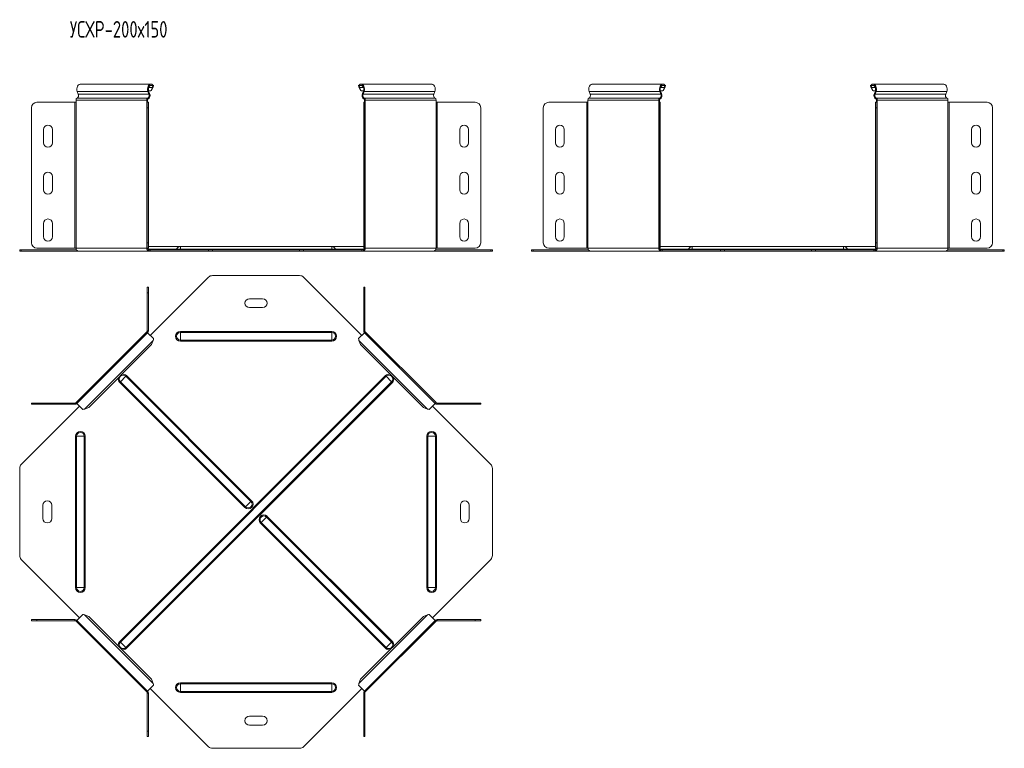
# Model space of a CAD drawing. Header units: millimetres. Extents: x -274 to 1467, y -7726 to 292.
# Tile 4 of 6: x -186 to 706, y -1566 to -906. Entities that reach past the tile are written whole.
import ezdxf

# ---------------------------------------------------------------- set-up
doc = ezdxf.new("R2010")
doc.units = ezdxf.units.MM
doc.styles.add('SLDTEXTSTYLE3', font='TXT', dxfattribs={"width": 0.7, "bigfont": 'bigfont'})

msp = doc.modelspace()

# ---------------------------------------------------------------- linework, layer by layer
at = {"color": 7, "linetype": 'Continuous', "lineweight": 15}
for p, q in [((-133.57, -971.18), (-132.67, -973.57)), ((-66.73, -964.57), (-130.76, -964.57)), ((-68.64, -973.57), (-69.54, -971.18)), ((-66.85, -970.68), (-68.93, -970.68)), ((-68.02, -973.09), (-68.91, -970.71)), ((-65.47, -967.42), (-66.85, -970.68)), ((-66.23, -970.21), (-66.85, -970.68)), ((-64.84, -966.95), (-66.23, -970.21)), ((-65.47, -967.42), (-64.84, -966.95)), ((-64.55, -965.79), (-65.03, -966.52)), ((121.19, -965.79), (121.67, -966.52)), ((122.11, -967.42), (121.48, -966.95)), ((122.87, -970.21), (121.48, -966.95)), ((123.49, -970.68), (122.11, -967.42)), ((123.49, -970.68), (122.87, -970.21)), ((187.4, -964.57), (123.37, -964.57)), ((125.56, -970.68), (123.49, -970.68)), ((125.55, -970.71), (124.65, -973.09)), ((126.18, -971.18), (125.28, -973.57)), ((189.31, -973.57), (190.21, -971.18)), ((330.89, -973.57), (329.99, -971.18)), ((396.83, -964.57), (332.8, -964.57)), ((394.02, -971.18), (394.92, -973.57)), ((394.64, -970.68), (396.71, -970.68)), ((394.65, -970.71), (395.55, -973.09)), ((396.71, -970.68), (398.1, -967.42)), ((396.71, -970.68), (397.34, -970.21)), ((397.34, -970.21), (398.72, -966.95)), ((398.1, -967.42), (398.72, -966.95)), ((399.01, -965.79), (398.53, -966.52)), ((584.75, -965.79), (585.24, -966.52)), ((585.67, -967.42), (585.04, -966.95)), ((586.43, -970.21), (585.04, -966.95)), ((587.05, -970.68), (585.67, -967.42)), ((587.05, -970.68), (586.43, -970.21)), ((650.97, -964.57), (586.93, -964.57)), ((589.13, -970.68), (587.05, -970.68)), ((589.12, -970.71), (588.22, -973.09)), ((589.74, -971.18), (588.84, -973.57)), ((652.87, -973.57), (653.77, -971.18)), ((-134.65, -978.87), (-134.65, -980.87)), ((-70.62, -980.87), (-70.62, -978.87)), ((-69.91, -980.87), (-69.91, -978.87)), ((126.55, -978.87), (126.55, -980.87)), ((127.26, -978.87), (127.26, -980.87)), ((191.29, -980.87), (191.29, -978.87)), ((328.91, -980.87), (328.91, -978.87)), ((392.94, -978.87), (392.94, -980.87)), ((393.65, -978.87), (393.65, -980.87)), ((590.11, -978.87), (590.11, -980.87)), ((590.82, -978.87), (590.82, -980.87)), ((654.85, -980.87), (654.85, -978.87)), ((-175.09, -1108.07), (-175.09, -985.87)), ((-170.09, -980.87), (-135.71, -980.87)), ((-135.71, -980.87), (-134.65, -980.87)), ((-70.62, -980.87), (-70.18, -980.87)), ((-70.18, -980.87), (-69.18, -980.87)), ((-70.18, -985.87), (-70.18, -980.87)), ((-70.18, -985.87), (-70.18, -1108.07)), ((-69.18, -980.87), (-69.18, -985.87)), ((-69.18, -985.87), (-69.18, -1108.07)), ((125.82, -980.87), (126.82, -980.87)), ((125.82, -985.87), (125.82, -980.87)), ((125.82, -1108.07), (125.82, -985.87)), ((126.82, -980.87), (126.82, -985.87)), ((126.82, -980.87), (127.26, -980.87)), ((126.82, -1108.07), (126.82, -985.87)), ((191.29, -980.87), (192.35, -980.87)), ((192.35, -980.87), (226.73, -980.87)), ((231.73, -985.87), (231.73, -1108.07)), ((288.47, -985.87), (288.47, -1108.07)), ((327.85, -980.87), (293.47, -980.87)), ((328.91, -980.87), (327.85, -980.87)), ((393.38, -980.87), (392.94, -980.87)), ((393.38, -980.87), (393.38, -985.87)), ((394.38, -980.87), (393.38, -980.87)), ((393.38, -1108.07), (393.38, -985.87)), ((394.38, -985.87), (394.38, -980.87)), ((394.38, -1108.07), (394.38, -985.87)), ((589.38, -980.87), (590.38, -980.87)), ((589.38, -985.87), (589.38, -980.87)), ((589.38, -1108.07), (589.38, -985.87)), ((590.38, -980.87), (590.38, -985.87)), ((590.38, -980.87), (590.82, -980.87)), ((590.38, -1108.07), (590.38, -985.87)), ((654.85, -980.87), (655.92, -980.87)), ((655.92, -980.87), (690.29, -980.87)), ((695.29, -985.87), (695.29, -1108.07)), ((-164.09, -1005.57), (-164.09, -1017.57)), ((-156.09, -1017.57), (-156.09, -1005.57)), ((212.73, -1005.57), (212.73, -1017.57)), ((220.73, -1017.57), (220.73, -1005.57)), ((299.47, -1017.57), (299.47, -1005.57)), ((307.47, -1005.57), (307.47, -1017.57)), ((676.29, -1005.57), (676.29, -1017.57)), ((684.29, -1017.57), (684.29, -1005.57)), ((-164.09, -1048.07), (-164.09, -1060.07)), ((-156.09, -1060.07), (-156.09, -1048.07)), ((212.73, -1048.07), (212.73, -1060.07)), ((220.73, -1060.07), (220.73, -1048.07)), ((299.47, -1060.07), (299.47, -1048.07)), ((307.47, -1048.07), (307.47, -1060.07)), ((676.29, -1048.07), (676.29, -1060.07)), ((684.29, -1060.07), (684.29, -1048.07)), ((-164.09, -1090.57), (-164.09, -1102.57)), ((-156.09, -1102.57), (-156.09, -1090.57)), ((212.73, -1090.57), (212.73, -1102.57)), ((220.73, -1102.57), (220.73, -1090.57)), ((299.47, -1102.57), (299.47, -1090.57)), ((307.47, -1090.57), (307.47, -1102.57)), ((676.29, -1090.57), (676.29, -1102.57)), ((684.29, -1102.57), (684.29, -1090.57)), ((-135.71, -1113.07), (-170.09, -1113.07)), ((-134.65, -1113.07), (-135.71, -1113.07)), ((-70.18, -1113.07), (-70.62, -1113.07)), ((-70.18, -1113.07), (-70.18, -1108.07)), ((-69.18, -1113.07), (-70.18, -1113.07)), ((-69.18, -1108.07), (-69.18, -1113.07)), ((-40.18, -1111.57), (-69.18, -1111.57)), ((96.82, -1111.57), (-40.18, -1111.57)), ((125.82, -1111.57), (96.82, -1111.57)), ((125.82, -1113.07), (125.82, -1108.07)), ((126.82, -1113.07), (125.82, -1113.07)), ((126.82, -1108.07), (126.82, -1113.07)), ((127.26, -1113.07), (126.82, -1113.07)), ((192.35, -1113.07), (191.29, -1113.07)), ((226.73, -1113.07), (192.35, -1113.07)), ((293.47, -1113.07), (327.85, -1113.07)), ((327.85, -1113.07), (328.91, -1113.07)), ((392.94, -1113.07), (393.38, -1113.07)), ((393.38, -1108.07), (393.38, -1113.07)), ((393.38, -1113.07), (394.38, -1113.07)), ((394.38, -1113.07), (394.38, -1108.07)), ((423.38, -1111.57), (394.38, -1111.57)), ((560.38, -1111.57), (423.38, -1111.57)), ((589.38, -1111.57), (560.38, -1111.57)), ((589.38, -1113.07), (589.38, -1108.07)), ((590.38, -1113.07), (589.38, -1113.07)), ((590.38, -1108.07), (590.38, -1113.07)), ((590.82, -1113.07), (590.38, -1113.07)), ((655.92, -1113.07), (654.85, -1113.07)), ((690.29, -1113.07), (655.92, -1113.07)), ((-185.68, -1115.57), (-185.68, -1114.57)), ((-185.68, -1114.57), (-184.22, -1114.57)), ((-184.22, -1115.57), (-185.68, -1115.57)), ((-184.22, -1114.57), (-134.3, -1114.57)), ((-184.22, -1115.57), (-132.88, -1115.57)), ((-132.88, -1115.57), (-68.85, -1115.57)), ((-68.85, -1114.57), (-67.44, -1114.57)), ((-68.85, -1115.57), (-67.44, -1115.57)), ((-67.44, -1114.57), (-67.44, -1115.57)), ((-67.44, -1114.57), (-14.69, -1114.57)), ((-67.44, -1115.57), (-14.69, -1115.57)), ((-14.69, -1114.57), (-11.16, -1114.57)), ((-11.16, -1115.57), (-14.69, -1115.57)), ((-11.16, -1114.57), (67.8, -1114.57)), ((-11.16, -1115.57), (67.8, -1115.57)), ((67.8, -1114.57), (71.33, -1114.57)), ((71.33, -1115.57), (67.8, -1115.57)), ((71.33, -1114.57), (124.08, -1114.57)), ((71.33, -1115.57), (124.08, -1115.57)), ((124.08, -1114.57), (124.08, -1115.57)), ((124.08, -1114.57), (125.49, -1114.57)), ((124.08, -1115.57), (125.49, -1115.57)), ((125.49, -1115.57), (189.52, -1115.57)), ((189.52, -1115.57), (240.85, -1115.57)), ((190.94, -1114.57), (240.85, -1114.57)), ((240.85, -1114.57), (242.32, -1114.57)), ((242.32, -1115.57), (240.85, -1115.57)), ((242.32, -1114.57), (242.32, -1115.57)), ((277.88, -1114.57), (277.88, -1115.57)), ((279.35, -1114.57), (277.88, -1114.57)), ((277.88, -1115.57), (279.35, -1115.57)), ((329.26, -1114.57), (279.35, -1114.57)), ((330.68, -1115.57), (279.35, -1115.57)), ((394.71, -1115.57), (330.68, -1115.57)), ((396.13, -1114.57), (394.71, -1114.57)), ((396.13, -1115.57), (394.71, -1115.57)), ((396.13, -1114.57), (396.13, -1115.57)), ((448.87, -1114.57), (396.13, -1114.57)), ((448.87, -1115.57), (396.13, -1115.57)), ((452.41, -1114.57), (448.87, -1114.57)), ((448.87, -1115.57), (452.41, -1115.57)), ((452.41, -1114.57), (531.36, -1114.57)), ((452.41, -1115.57), (531.36, -1115.57)), ((531.36, -1114.57), (534.89, -1114.57)), ((534.89, -1115.57), (531.36, -1115.57)), ((534.89, -1114.57), (587.64, -1114.57)), ((534.89, -1115.57), (587.64, -1115.57)), ((587.64, -1114.57), (587.64, -1115.57)), ((587.64, -1114.57), (589.05, -1114.57)), ((587.64, -1115.57), (589.05, -1115.57)), ((589.05, -1115.57), (653.09, -1115.57)), ((653.09, -1115.57), (704.42, -1115.57)), ((654.5, -1114.57), (704.42, -1114.57)), ((704.42, -1114.57), (705.88, -1114.57)), ((705.88, -1115.57), (704.42, -1115.57)), ((705.88, -1114.57), (705.88, -1115.57)), ((-67.44, -1192), (-14.69, -1139.26)), ((-11.16, -1137.79), (67.8, -1137.79)), ((71.33, -1139.26), (124.08, -1192)), ((-69.18, -1148.38), (-70.18, -1148.38)), ((-70.18, -1148.38), (-70.18, -1153.38)), ((-69.18, -1153.38), (-69.18, -1148.38)), ((126.82, -1148.38), (125.82, -1148.38)), ((125.82, -1148.38), (125.82, -1153.38)), ((126.82, -1153.38), (126.82, -1148.38)), ((-70.18, -1187.76), (-70.18, -1153.38)), ((-69.18, -1187.76), (-69.18, -1153.38)), ((34.32, -1158.79), (22.32, -1158.79)), ((125.82, -1153.38), (125.82, -1187.76)), ((126.82, -1153.38), (126.82, -1187.76)), ((22.32, -1166.79), (34.32, -1166.79)), ((-70.62, -1188.82), (-134.65, -1252.85)), ((-69.91, -1189.53), (-133.95, -1253.56)), ((-69.91, -1189.53), (-70.62, -1188.82)), ((-64.55, -1194.89), (-69.91, -1189.53)), ((126.55, -1189.53), (121.19, -1194.89)), ((127.26, -1188.82), (126.34, -1189.74)), ((190.58, -1253.56), (126.55, -1189.53)), ((191.29, -1252.85), (127.26, -1188.82)), ((-66.23, -1200.28), (-123.19, -1257.25)), ((-64.84, -1196.44), (-66.23, -1200.28)), ((122.87, -1200.28), (121.48, -1196.44)), ((179.83, -1257.25), (122.87, -1200.28)), ((-184.22, -1308.78), (-131.47, -1256.04)), ((-175.09, -1253.29), (-175.09, -1254.29)), ((-170.09, -1253.29), (-175.09, -1253.29)), ((-175.09, -1254.29), (-170.09, -1254.29)), ((-170.09, -1253.29), (-135.71, -1253.29)), ((-170.09, -1254.29), (-135.71, -1254.29)), ((-134.65, -1252.85), (-133.74, -1253.77)), ((-133.95, -1253.56), (-128.58, -1258.93)), ((185.22, -1258.93), (190.58, -1253.56)), ((188.11, -1256.04), (240.85, -1308.78)), ((190.58, -1253.56), (191.29, -1252.85)), ((192.35, -1253.29), (226.73, -1253.29)), ((192.35, -1254.29), (226.73, -1254.29)), ((231.73, -1253.29), (226.73, -1253.29)), ((226.73, -1254.29), (231.73, -1254.29)), ((231.73, -1254.29), (231.73, -1253.29)), ((-123.19, -1257.25), (-127.04, -1258.63)), ((183.68, -1258.63), (179.83, -1257.25)), ((-185.68, -1312.32), (-185.68, -1391.27)), ((242.32, -1391.27), (242.32, -1312.32)), ((-164.68, -1345.79), (-164.68, -1357.79)), ((-156.68, -1357.79), (-156.68, -1345.79)), ((213.32, -1345.79), (213.32, -1357.79)), ((221.32, -1357.79), (221.32, -1345.79)), ((-184.22, -1394.81), (-131.47, -1447.55)), ((188.11, -1447.55), (240.85, -1394.81)), ((-175.09, -1450.29), (-175.09, -1449.29)), ((-175.09, -1449.29), (-170.09, -1449.29)), ((-170.09, -1450.29), (-175.09, -1450.29)), ((-170.09, -1449.29), (-135.71, -1449.29)), ((-170.09, -1450.29), (-135.71, -1450.29)), ((-134.65, -1450.73), (-133.74, -1449.82)), ((-70.62, -1514.77), (-134.65, -1450.73)), ((-133.95, -1450.03), (-128.58, -1444.66)), ((-133.95, -1450.03), (-69.91, -1514.06)), ((-123.19, -1446.34), (-127.04, -1444.96)), ((-66.23, -1503.3), (-123.19, -1446.34)), ((179.83, -1446.34), (122.87, -1503.3)), ((126.55, -1514.06), (190.58, -1450.03)), ((191.29, -1450.73), (127.26, -1514.77)), ((183.68, -1444.96), (179.83, -1446.34)), ((185.22, -1444.66), (190.58, -1450.03)), ((190.58, -1450.03), (191.29, -1450.73)), ((192.35, -1449.29), (226.73, -1449.29)), ((192.35, -1450.29), (226.73, -1450.29)), ((226.73, -1449.29), (231.73, -1449.29)), ((231.73, -1450.29), (226.73, -1450.29)), ((231.73, -1449.29), (231.73, -1450.29)), ((-64.84, -1507.15), (-66.23, -1503.3)), ((122.87, -1503.3), (121.48, -1507.15)), ((-69.91, -1514.06), (-70.62, -1514.77)), ((-64.55, -1508.69), (-69.91, -1514.06)), ((-67.44, -1511.58), (-14.69, -1564.33)), ((71.33, -1564.33), (124.08, -1511.58)), ((126.55, -1514.06), (121.19, -1508.69)), ((127.26, -1514.77), (126.34, -1513.85)), ((-70.18, -1515.83), (-70.18, -1550.2)), ((-69.18, -1515.83), (-69.18, -1550.2)), ((125.82, -1550.2), (125.82, -1515.83)), ((126.82, -1550.2), (126.82, -1515.83)), ((34.32, -1536.79), (22.32, -1536.79)), ((-70.18, -1555.2), (-70.18, -1550.2)), ((-69.18, -1550.2), (-69.18, -1555.2)), ((22.32, -1544.79), (34.32, -1544.79)), ((125.82, -1555.2), (125.82, -1550.2)), ((126.82, -1550.2), (126.82, -1555.2)), ((-69.18, -1555.2), (-70.18, -1555.2)), ((126.82, -1555.2), (125.82, -1555.2)), ((-11.16, -1565.79), (67.8, -1565.79))]:
    msp.add_line(p, q, dxfattribs=at)
at = {"color": 7, "linetype": 'Continuous', "lineweight": 0}
for p, q in [((-69.54, -971.18), (-133.57, -971.18)), ((-69.54, -971.18), (-68.91, -970.71)), ((-65.47, -967.42), (-68.91, -967.42)), ((125.55, -967.42), (122.11, -967.42)), ((126.18, -971.18), (125.55, -970.71)), ((190.21, -971.18), (126.18, -971.18)), ((329.99, -971.18), (394.02, -971.18)), ((394.02, -971.18), (394.65, -970.71)), ((394.65, -967.42), (398.1, -967.42)), ((589.12, -967.42), (585.67, -967.42)), ((589.74, -971.18), (589.12, -970.71)), ((653.77, -971.18), (589.74, -971.18)), ((-70.62, -978.87), (-134.65, -978.87)), ((-69.7, -977.14), (-133.74, -977.14)), ((-68.64, -973.57), (-132.67, -973.57)), ((-70.62, -978.87), (-69.91, -978.87)), ((-69.7, -977.14), (-69.51, -978.1)), ((-68.64, -973.57), (-68.02, -973.09)), ((125.28, -973.57), (124.65, -973.09)), ((189.31, -973.57), (125.28, -973.57)), ((126.34, -977.14), (126.14, -978.1)), ((190.38, -977.14), (126.34, -977.14)), ((127.26, -978.87), (126.55, -978.87)), ((191.29, -978.87), (127.26, -978.87)), ((328.91, -978.87), (392.94, -978.87)), ((329.83, -977.14), (393.86, -977.14)), ((330.89, -973.57), (394.92, -973.57)), ((392.94, -978.87), (393.65, -978.87)), ((393.86, -977.14), (394.06, -978.1)), ((394.92, -973.57), (395.55, -973.09)), ((588.84, -973.57), (588.22, -973.09)), ((652.87, -973.57), (588.84, -973.57)), ((589.91, -977.14), (589.71, -978.1)), ((653.94, -977.14), (589.91, -977.14)), ((590.82, -978.87), (590.11, -978.87)), ((654.85, -978.87), (590.82, -978.87)), ((-135.71, -980.87), (-135.71, -1113.07)), ((-134.65, -1113.07), (-134.65, -980.87)), ((-70.62, -1113.07), (-70.62, -980.87)), ((-69.18, -985.87), (-70.18, -985.87)), ((126.82, -985.87), (125.82, -985.87)), ((127.26, -1113.07), (127.26, -980.87)), ((191.29, -1113.07), (191.29, -980.87)), ((192.35, -1113.07), (192.35, -980.87)), ((327.85, -1113.07), (327.85, -980.87)), ((328.91, -1113.07), (328.91, -980.87)), ((392.94, -1113.07), (392.94, -980.87)), ((393.38, -985.87), (394.38, -985.87)), ((590.38, -985.87), (589.38, -985.87)), ((590.82, -1113.07), (590.82, -980.87)), ((654.85, -1113.07), (654.85, -980.87)), ((655.92, -1113.07), (655.92, -980.87)), ((-70.62, -1113.07), (-134.65, -1113.07)), ((-70.18, -1108.07), (-69.18, -1108.07)), ((-69.72, -1113.92), (-43.61, -1113.92)), ((-43.61, -1113.92), (-40.18, -1113.92)), ((-40.18, -1111.57), (-40.18, -1113.92)), ((96.82, -1113.92), (-40.18, -1113.92)), ((-40.18, -1113.92), (-40.18, -1114.57)), ((96.82, -1111.57), (96.82, -1113.92)), ((100.25, -1113.92), (96.82, -1113.92)), ((96.82, -1113.92), (96.82, -1114.57)), ((100.25, -1113.92), (126.36, -1113.92)), ((125.82, -1108.07), (126.82, -1108.07)), ((191.29, -1113.07), (127.26, -1113.07)), ((328.91, -1113.07), (392.94, -1113.07)), ((394.38, -1108.07), (393.38, -1108.07)), ((419.95, -1113.92), (393.84, -1113.92)), ((419.95, -1113.92), (423.38, -1113.92)), ((423.38, -1111.57), (423.38, -1113.92)), ((423.38, -1113.92), (423.38, -1114.57)), ((560.38, -1113.92), (423.38, -1113.92)), ((560.38, -1111.57), (560.38, -1113.92)), ((560.38, -1113.92), (560.38, -1114.57)), ((563.82, -1113.92), (560.38, -1113.92)), ((589.92, -1113.92), (563.82, -1113.92)), ((589.38, -1108.07), (590.38, -1108.07)), ((654.85, -1113.07), (590.82, -1113.07)), ((-184.22, -1114.57), (-184.22, -1115.57)), ((-68.85, -1114.57), (-68.85, -1115.57)), ((-14.69, -1115.57), (-14.69, -1114.57)), ((-11.16, -1114.57), (-11.16, -1115.57)), ((67.8, -1115.57), (67.8, -1114.57)), ((71.33, -1114.57), (71.33, -1115.57)), ((125.49, -1114.57), (125.49, -1115.57)), ((240.85, -1115.57), (240.85, -1114.57)), ((279.35, -1115.57), (279.35, -1114.57)), ((394.71, -1114.57), (394.71, -1115.57)), ((448.87, -1114.57), (448.87, -1115.57)), ((452.41, -1115.57), (452.41, -1114.57)), ((531.36, -1115.57), (531.36, -1114.57)), ((534.89, -1114.57), (534.89, -1115.57)), ((589.05, -1114.57), (589.05, -1115.57)), ((704.42, -1115.57), (704.42, -1114.57)), ((-70.18, -1153.38), (-69.18, -1153.38)), ((125.82, -1153.38), (126.82, -1153.38)), ((-70.18, -1187.76), (-69.18, -1187.76)), ((-40.18, -1189.36), (-40.18, -1188.43)), ((-40.18, -1188.43), (96.82, -1188.43)), ((-40.18, -1196.23), (-40.18, -1189.36)), ((-40.18, -1189.36), (96.82, -1189.36)), ((96.82, -1189.36), (96.82, -1188.43)), ((96.82, -1196.23), (96.82, -1189.36)), ((126.82, -1187.76), (125.82, -1187.76)), ((-64.84, -1196.44), (-127.04, -1258.63)), ((-40.18, -1196.23), (96.82, -1196.23)), ((-40.18, -1197.16), (-40.18, -1196.23)), ((-40.18, -1197.16), (96.82, -1197.16)), ((96.82, -1197.16), (96.82, -1196.23)), ((183.68, -1258.63), (121.48, -1196.44)), ((-95.12, -1469.06), (145.58, -1228.36)), ((-89.6, -1229.02), (-94.46, -1233.87)), ((-94.46, -1469.72), (146.24, -1229.02)), ((-88.94, -1228.36), (-89.6, -1229.02)), ((23.68, -1342.29), (-89.6, -1229.02)), ((24.34, -1341.63), (-88.94, -1228.36)), ((146.24, -1229.02), (145.58, -1228.36)), ((151.1, -1233.87), (146.24, -1229.02)), ((-94.46, -1233.87), (-95.12, -1234.53)), ((18.16, -1347.81), (-95.12, -1234.53)), ((18.82, -1347.15), (-94.46, -1233.87)), ((-89.6, -1474.57), (151.1, -1233.87)), ((-88.94, -1475.23), (151.76, -1234.53)), ((151.76, -1234.53), (151.1, -1233.87)), ((-170.09, -1254.29), (-170.09, -1253.29)), ((-135.71, -1253.29), (-135.71, -1254.29)), ((192.35, -1253.29), (192.35, -1254.29)), ((226.73, -1253.29), (226.73, -1254.29)), ((-134.11, -1283.29), (-135.05, -1283.29)), ((-135.05, -1420.29), (-135.05, -1283.29)), ((-127.25, -1283.29), (-134.11, -1283.29)), ((-134.11, -1420.29), (-134.11, -1283.29)), ((-127.25, -1420.29), (-127.25, -1283.29)), ((-126.31, -1283.29), (-127.25, -1283.29)), ((-126.31, -1420.29), (-126.31, -1283.29)), ((182.95, -1283.29), (183.89, -1283.29)), ((182.95, -1283.29), (182.95, -1420.29)), ((183.89, -1283.29), (190.75, -1283.29)), ((183.89, -1283.29), (183.89, -1420.29)), ((190.75, -1283.29), (190.75, -1420.29)), ((190.75, -1283.29), (191.69, -1283.29)), ((191.69, -1283.29), (191.69, -1420.29)), ((23.68, -1342.29), (18.82, -1347.15)), ((24.34, -1341.63), (23.68, -1342.29)), ((18.82, -1347.15), (18.16, -1347.81)), ((32.3, -1361.95), (32.96, -1361.29)), ((32.3, -1361.95), (145.58, -1475.23)), ((32.96, -1361.29), (37.82, -1356.44)), ((32.96, -1361.29), (146.24, -1474.57)), ((37.82, -1356.44), (38.48, -1355.78)), ((37.82, -1356.44), (151.1, -1469.71)), ((38.48, -1355.78), (151.76, -1469.05)), ((-134.11, -1420.29), (-135.05, -1420.29)), ((-127.25, -1420.29), (-134.11, -1420.29)), ((-126.31, -1420.29), (-127.25, -1420.29)), ((182.95, -1420.29), (183.89, -1420.29)), ((183.89, -1420.29), (190.75, -1420.29)), ((190.75, -1420.29), (191.69, -1420.29)), ((-170.09, -1449.29), (-170.09, -1450.29)), ((-135.71, -1450.29), (-135.71, -1449.29)), ((-64.84, -1507.15), (-127.04, -1444.96)), ((183.68, -1444.96), (121.48, -1507.15)), ((192.35, -1450.29), (192.35, -1449.29)), ((226.73, -1450.29), (226.73, -1449.29)), ((-94.46, -1469.72), (-95.12, -1469.06)), ((-89.6, -1474.57), (-94.46, -1469.72)), ((146.24, -1474.57), (151.1, -1469.71)), ((151.1, -1469.71), (151.76, -1469.05)), ((-88.94, -1475.23), (-89.6, -1474.57)), ((145.58, -1475.23), (146.24, -1474.57)), ((96.82, -1506.43), (-40.18, -1506.43)), ((-40.18, -1506.43), (-40.18, -1507.36)), ((96.82, -1506.43), (96.82, -1507.36)), ((-40.18, -1507.36), (-40.18, -1514.23)), ((96.82, -1507.36), (-40.18, -1507.36)), ((96.82, -1514.23), (-40.18, -1514.23)), ((-40.18, -1514.23), (-40.18, -1515.16)), ((96.82, -1515.16), (-40.18, -1515.16)), ((96.82, -1507.36), (96.82, -1514.23)), ((96.82, -1514.23), (96.82, -1515.16)), ((-70.18, -1515.83), (-69.18, -1515.83)), ((126.82, -1515.83), (125.82, -1515.83)), ((-70.18, -1550.2), (-69.18, -1550.2)), ((125.82, -1550.2), (126.82, -1550.2))]:
    msp.add_line(p, q, dxfattribs=at)
at = {"color": 7, "linetype": 'Continuous', "lineweight": 15, "flags": 128}
for points in [[(-133.57, -971.18), (-133.88, -970), (-133.94, -968.74), (-133.75, -967.5), (-133.32, -966.39), (-132.7, -965.49), (-131.92, -964.87), (-131.05, -964.58), (-130.76, -964.57)], [(-64.55, -965.79), (-65.28, -965.06), (-66.12, -964.65), (-67.01, -964.58), (-67.88, -964.87), (-68.66, -965.49), (-69.29, -966.39), (-69.71, -967.5), (-69.9, -968.74), (-69.84, -970), (-69.54, -971.18)], [(-65.03, -966.52), (-65.76, -965.85), (-66.6, -965.57), (-67.46, -965.72), (-68.23, -966.28), (-68.82, -967.19), (-69.15, -968.32), (-69.18, -969.55), (-68.91, -970.71)], [(126.18, -971.18), (126.48, -970), (126.54, -968.74), (126.35, -967.5), (125.93, -966.39), (125.3, -965.49), (124.52, -964.87), (123.65, -964.58), (122.76, -964.65), (121.92, -965.06), (121.19, -965.79)], [(125.55, -970.71), (125.82, -969.55), (125.79, -968.32), (125.46, -967.19), (124.87, -966.28), (124.1, -965.72), (123.24, -965.57), (122.4, -965.85), (121.67, -966.52)], [(187.4, -964.57), (187.69, -964.58), (188.56, -964.87), (189.33, -965.49), (189.96, -966.39), (190.39, -967.5), (190.58, -968.74), (190.52, -970), (190.21, -971.18)], [(332.8, -964.57), (332.52, -964.58), (331.65, -964.87), (330.87, -965.49), (330.24, -966.39), (329.82, -967.5), (329.63, -968.74), (329.69, -970), (329.99, -971.18)], [(394.02, -971.18), (393.72, -970), (393.66, -968.74), (393.85, -967.5), (394.27, -966.39), (394.9, -965.49), (395.68, -964.87), (396.55, -964.58), (397.44, -964.65), (398.29, -965.06), (399.01, -965.79)], [(394.65, -970.71), (394.38, -969.55), (394.41, -968.32), (394.74, -967.19), (395.33, -966.28), (396.1, -965.72), (396.96, -965.57), (397.8, -965.85), (398.53, -966.52)], [(589.74, -971.18), (590.05, -970), (590.11, -968.74), (589.92, -967.5), (589.49, -966.39), (588.86, -965.49), (588.09, -964.87), (587.22, -964.58), (586.32, -964.65), (585.48, -965.06), (584.75, -965.79)], [(589.12, -970.71), (589.38, -969.55), (589.35, -968.32), (589.02, -967.19), (588.44, -966.28), (587.67, -965.72), (586.8, -965.57), (585.96, -965.85), (585.24, -966.52)], [(650.97, -964.57), (651.25, -964.58), (652.12, -964.87), (652.9, -965.49), (653.52, -966.39), (653.95, -967.5), (654.14, -968.74), (654.08, -970), (653.77, -971.18)]]:
    msp.add_lwpolyline(points, dxfattribs=at)
at = {"color": 7, "linetype": 'Continuous', "lineweight": 15}
for centre, radius, start, end in [((-132.83, -978.73), 1.82, 119.65294, 184.49289), ((-135.28, -974.74), 2.86, 302.66993, 24.19044), ((-68.8, -978.73), 1.82, 119.65294, 184.49289), ((-69.1, -978.81), 0.811, 119.65294, 184.49289), ((-71.25, -974.74), 2.86, 302.66993, 24.19044), ((-71.67, -974.73), 4, 302.66993, 24.19044), ((128.3, -974.73), 4, 155.80956, 237.33007), ((127.89, -974.74), 2.86, 155.80956, 237.33007), ((125.74, -978.81), 0.811, 355.50711, 60.34706), ((125.44, -978.73), 1.82, 355.50711, 60.34706), ((191.92, -974.74), 2.86, 155.80956, 237.33007), ((189.47, -978.73), 1.82, 355.50711, 60.34706), ((330.73, -978.73), 1.82, 119.65294, 184.49289), ((328.28, -974.74), 2.86, 302.66993, 24.19044), ((394.76, -978.73), 1.82, 119.65294, 184.49289), ((394.46, -978.81), 0.811, 119.65294, 184.49289), ((392.32, -974.74), 2.86, 302.66993, 24.19044), ((391.9, -974.73), 4, 302.66993, 24.19044), ((591.87, -974.73), 4, 155.80956, 237.33007), ((591.45, -974.74), 2.86, 155.80956, 237.33007), ((589.31, -978.81), 0.811, 355.50711, 60.34706), ((589, -978.73), 1.82, 355.50711, 60.34706), ((655.48, -974.74), 2.86, 155.80956, 237.33007), ((653.04, -978.73), 1.82, 355.50711, 60.34706), ((-170.09, -985.87), 5, 90, 180), ((226.73, -985.87), 5, 0, 90), ((293.47, -985.87), 5, 90, 180), ((690.29, -985.87), 5, 0, 90), ((-160.09, -1005.57), 4, 360, 180), ((216.73, -1005.57), 4, 360, 180), ((303.47, -1005.57), 4, 0, 180), ((680.29, -1005.57), 4, 0, 180), ((-160.09, -1017.57), 4, 180, 360), ((216.73, -1017.57), 4, 180, 0), ((303.47, -1017.57), 4, 180, 0), ((680.29, -1017.57), 4, 180, 0), ((-160.09, -1048.07), 4, 360, 180), ((216.73, -1048.07), 4, 360, 180), ((303.47, -1048.07), 4, 0, 180), ((680.29, -1048.07), 4, 0, 180), ((-160.09, -1060.07), 4, 180, 360), ((216.73, -1060.07), 4, 180, 0), ((303.47, -1060.07), 4, 180, 0), ((680.29, -1060.07), 4, 180, 0), ((-160.09, -1090.57), 4, 360, 180), ((216.73, -1090.57), 4, 0, 180), ((303.47, -1090.57), 4, 0, 180), ((680.29, -1090.57), 4, 0, 180), ((-160.09, -1102.57), 4, 180, 360), ((216.73, -1102.57), 4, 180, 0), ((303.47, -1102.57), 4, 180, 0), ((680.29, -1102.57), 4, 180, 360), ((-170.09, -1108.07), 5, 180, 270), ((-135.05, -1113.57), 1, 270, 309.75351), ((-132.44, -1113.38), 2.23, 171.95053, 258.57825), ((-68.41, -1113.38), 2.23, 171.95053, 258.57825), ((-68.59, -1113.25), 1.34, 171.95053, 258.57825), ((-44.55, -1113.57), 1, 270, 338.97733), ((-40.18, -1115.24), 3.68, 90, 158.97733), ((96.82, -1115.24), 3.68, 21.02267, 90), ((101.19, -1113.57), 1, 201.02267, 270), ((125.05, -1113.38), 2.23, 281.42175, 8.04947), ((125.23, -1113.25), 1.34, 281.42175, 8.04947), ((189.08, -1113.38), 2.23, 281.42175, 8.04947), ((191.69, -1113.57), 1, 230.24649, 270), ((226.73, -1108.07), 5, 270, 0), ((293.47, -1108.07), 5, 180, 270), ((328.52, -1113.57), 1, 270, 309.75351), ((331.12, -1113.38), 2.23, 171.95053, 258.57825), ((395.15, -1113.38), 2.23, 171.95053, 258.57825), ((394.98, -1113.25), 1.34, 171.95053, 258.57825), ((419.02, -1113.57), 1, 270, 338.97733), ((423.38, -1115.24), 3.68, 90, 158.97733), ((560.38, -1115.24), 3.68, 21.02267, 90), ((564.75, -1113.57), 1, 201.02267, 270), ((588.61, -1113.38), 2.23, 281.42175, 8.04947), ((588.79, -1113.25), 1.34, 281.42175, 8.04947), ((652.64, -1113.38), 2.23, 281.42175, 8.04947), ((655.25, -1113.57), 1, 230.24649, 270), ((690.29, -1108.07), 5, 270, 0), ((-11.16, -1142.79), 5, 90, 135), ((67.8, -1142.79), 5, 45, 90), ((22.32, -1162.79), 4, 90, 270), ((34.32, -1162.79), 4, 270, 90), ((-71.68, -1187.76), 1.5, 315, 0), ((-71.68, -1187.76), 2.5, 315, 0), ((128.32, -1187.76), 2.5, 180, 225), ((128.32, -1187.76), 1.5, 180, 225), ((-135.71, -1251.79), 1.5, 270, 315), ((-135.71, -1251.79), 2.5, 270, 315), ((192.35, -1251.79), 2.5, 225, 270), ((192.35, -1251.79), 1.5, 225, 270), ((-180.68, -1312.32), 5, 135, 180), ((237.32, -1312.32), 5, 0, 45), ((-160.68, -1345.79), 4, 0, 180), ((217.32, -1345.79), 4, 0, 180), ((-160.68, -1357.79), 4, 180, 0), ((217.32, -1357.79), 4, 180, 0), ((-180.68, -1391.27), 5, 180, 225), ((237.32, -1391.27), 5, 315, 0), ((-135.71, -1451.79), 2.5, 45, 90), ((-135.71, -1451.79), 1.5, 45, 90), ((192.35, -1451.79), 2.5, 90, 135), ((192.35, -1451.79), 1.5, 90, 135), ((-71.68, -1515.83), 1.5, 0, 45), ((-71.68, -1515.83), 2.5, 0, 45), ((128.32, -1515.83), 2.5, 135, 180), ((128.32, -1515.83), 1.5, 135, 180), ((22.32, -1540.79), 4, 90, 270), ((34.32, -1540.79), 4, 270, 90), ((-11.16, -1560.79), 5, 225, 270), ((67.8, -1560.79), 5, 270, 315)]:
    msp.add_arc(centre, radius, start, end, dxfattribs=at)
at = {"color": 7, "linetype": 'Continuous', "lineweight": 0}
for centre, radius, start, end in [((-40.18, -1192.79), 4.37, 90, 270), ((-40.18, -1192.79), 3.43, 90, 270), ((96.82, -1192.79), 4.37, 270, 90), ((96.82, -1192.79), 3.43, 270, 90), ((-92.03, -1231.44), 4.37, 164.84102, 225), ((-92.03, -1231.44), 3.43, 45, 225), ((-92.03, -1231.44), 4.37, 45, 105.15898), ((148.67, -1231.44), 4.37, 74.85063, 135), ((148.67, -1231.44), 3.43, 315, 135), ((148.67, -1231.44), 4.37, 315, 15.14937), ((-130.68, -1283.29), 4.37, 0, 180), ((-130.68, -1283.29), 3.43, 0, 180), ((187.32, -1283.29), 4.37, 0, 180), ((187.32, -1283.29), 3.43, 0, 180), ((21.25, -1344.72), 4.37, 225, 45), ((21.25, -1344.72), 3.43, 225, 45), ((35.39, -1358.86), 4.37, 45, 225), ((35.39, -1358.86), 3.43, 45, 225), ((-130.68, -1420.29), 4.37, 180, 0), ((-130.68, -1420.29), 3.43, 180, 0), ((187.32, -1420.29), 4.37, 180, 0), ((187.32, -1420.29), 3.43, 180, 0), ((-92.03, -1472.14), 4.37, 135, 195.14937), ((-92.03, -1472.14), 3.43, 135, 315), ((148.67, -1472.14), 3.43, 225, 45), ((148.67, -1472.14), 4.37, 344.84102, 45), ((-92.03, -1472.14), 4.37, 254.85063, 315), ((148.67, -1472.14), 4.37, 225, 285.15898), ((-40.18, -1510.79), 4.37, 90, 270), ((96.82, -1510.79), 4.37, 270, 90), ((-40.18, -1510.79), 3.43, 90, 270), ((96.82, -1510.79), 3.43, 270, 90)]:
    msp.add_arc(centre, radius, start, end, dxfattribs=at)
at = {"color": 7, "linetype": 'Continuous', "lineweight": 15}
for points in [[(-65.47, -967.42), (-65.29, -967.08), (-65.14, -966.78), (-65.03, -966.52)], [(-64.84, -966.95), (-64.7, -966.52), (-64.6, -966.13), (-64.55, -965.79)], [(121.19, -965.79), (121.24, -966.13), (121.34, -966.52), (121.48, -966.95)], [(121.67, -966.52), (121.78, -966.78), (121.92, -967.08), (122.11, -967.42)], [(398.1, -967.42), (398.28, -967.08), (398.42, -966.78), (398.53, -966.52)], [(399.01, -965.79), (398.96, -966.13), (398.86, -966.52), (398.72, -966.95)], [(584.75, -965.79), (584.81, -966.13), (584.9, -966.52), (585.04, -966.95)], [(585.24, -966.52), (585.35, -966.78), (585.49, -967.08), (585.67, -967.42)], [(-64.84, -1196.44), (-64.7, -1195.97), (-64.6, -1195.45), (-64.55, -1194.89)], [(121.19, -1194.89), (121.24, -1195.45), (121.34, -1195.97), (121.48, -1196.44)], [(-128.58, -1258.93), (-128.02, -1258.87), (-127.51, -1258.78), (-127.04, -1258.63)], [(183.68, -1258.63), (184.14, -1258.78), (184.66, -1258.87), (185.22, -1258.93)], [(-128.58, -1444.66), (-128.02, -1444.72), (-127.51, -1444.81), (-127.04, -1444.96)], [(183.68, -1444.96), (184.14, -1444.81), (184.66, -1444.72), (185.22, -1444.66)], [(-64.84, -1507.15), (-64.7, -1507.62), (-64.6, -1508.14), (-64.55, -1508.69)], [(121.19, -1508.69), (121.24, -1508.14), (121.34, -1507.62), (121.48, -1507.15)]]:
    msp.add_open_spline(points, degree=3, dxfattribs=at)

# ---------------------------------------------------------------- texts
at = {"color": 7, "linetype": 'Continuous', "lineweight": 0, "insert": (-140.25, -907.38), "char_height": 15, "attachment_point": 1, "style": 'SLDTEXTSTYLE3'}
msp.add_mtext('\\M+18454\\M+18452\\M+18456\\M+18451-200\\M+18487150', dxfattribs=at)

doc.saveas('drawing.dxf')
